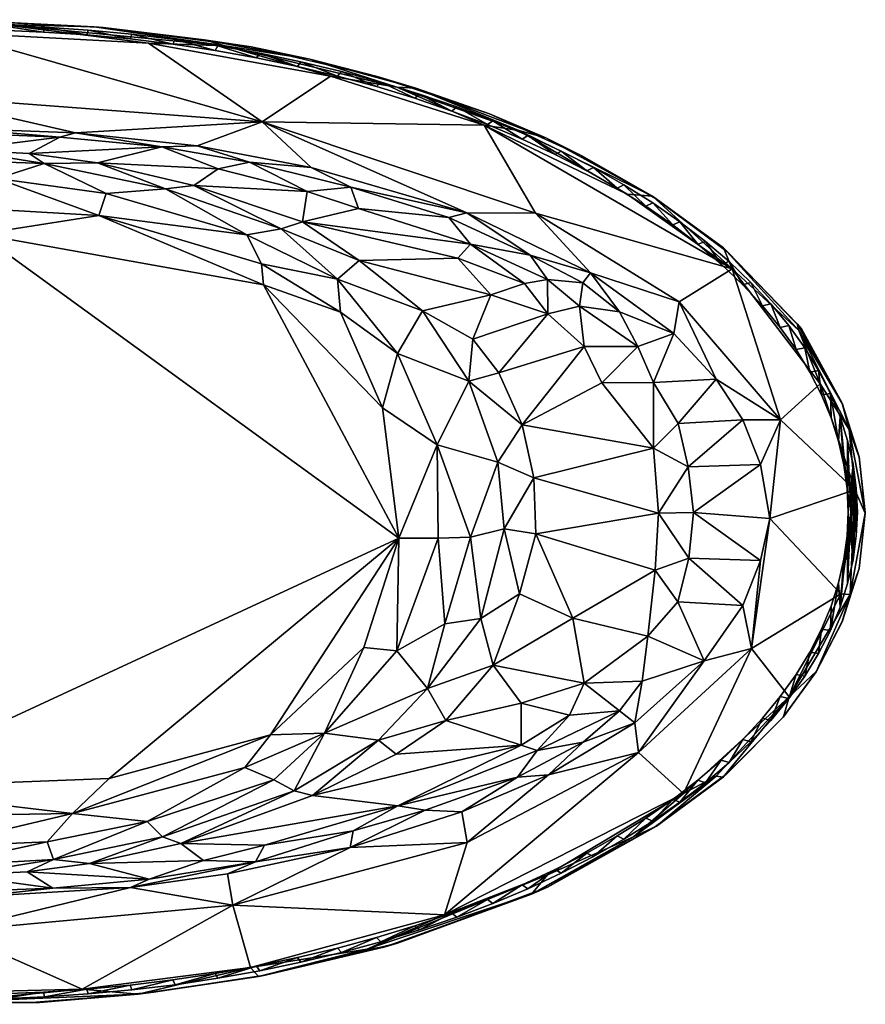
# Model space of a CAD drawing. Header units: inches. Extents: x -36.4 to 36.4, y -19.7 to 19.7.
# Tile 3 of 3: x 2.5 to 36.4, y -19.7 to 19.7. Entities that reach past the tile are written whole.
import ezdxf

# ---------------------------------------------------------------- set-up
doc = ezdxf.new("R2010")
doc.units = ezdxf.units.IN
doc.layers.get('0').update_dxf_attribs({"true_color": 0xc2ced6})

msp = doc.modelspace()

# ---------------------------------------------------------------- meshes
at = {"color": 7, "true_color": 0xf7fdff}
mesh = msp.add_polyface(dxfattribs=at)
corners = [(0.958, 11.115), (12.301, 9.091), (17.707, -1.043), (0.084, 14.485, 3.064), (-0.117, 15.158, 14.464), (4.154, 14.985, 14.196), (2.924, 14.335, 3.015), (8.231, 14.599, 14.083), (10.489, 13.725, 8.309), (5.664, 13.961, 3.033), (-0.239, 19.181, 15.946), (12.243, 15.599, 15.793), (-1.731, 16.662, 15.798), (-2.54, 14.378, 3.076), (7.702, 18.744, 15.947), (9.513, 13.059, 2.931), (14.049, 12.815, 8.493), (11.734, 13.992, 13.641), (5.715, 11.863, 0.193), (4.785, 15.158, 15.591), (5.886, 19.374, 13.588), (5.525, 19.406, 15.528), (-0.076, 19.689, 13.589), (11.812, 18.599, 13.586), (9.93, 18.89, 15.457), (-0.065, 19.666, 15.459), (-0.935, 12.241, 0.176), (1.649, 13.331, 0.785), (8.381, 12.926, 1.75), (11.633, 11.083, 0.769), (6.011, 12.737, 0.787), (12.216, 9.926, 0.191), (9.639, 14.638, 15.59), (3.519, 13.937, 1.779), (-1.34, 14.107, 1.766), (0.092, 15.335, 15.591), (13.012, 11.319, 1.681), (-3.73, 13.142, 0.777), (10.762, 18.646, 15.83), (1.819, 19.5, 15.83), (14.98, 17.437, 15.95), (-4.78, 19.355, 15.829)]
mesh.append_faces([[corners[k] for k in face] for face in [(20, 21, 22), (23, 24, 20), (32, 7, 19), (19, 5, 35), (19, 11, 32)]], dxfattribs={"vtx0": -1, "vtx1": -1, "color": 7})
mesh.append_faces([[corners[k] for k in face] for face in [(0, 1, 2), (3, 4, 5), (6, 5, 7), (8, 9, 7), (10, 11, 12), (5, 6, 3), (6, 7, 9), (4, 3, 13), (14, 11, 10), (8, 15, 9), (8, 16, 15), (17, 8, 7), (18, 1, 0), (11, 19, 12), (21, 25, 22), (26, 27, 18), (24, 21, 20), (28, 29, 30), (29, 31, 18), (0, 26, 18), (9, 28, 33), (34, 3, 33), (29, 18, 30), (15, 36, 28), (37, 27, 26), (32, 17, 7), (28, 30, 33), (19, 7, 5), (33, 27, 34), (33, 30, 27), (36, 29, 28), (31, 1, 18), (9, 15, 28), (35, 5, 4), (30, 18, 27), (6, 33, 3), (21, 38, 39), (14, 10, 39), (6, 9, 33), (38, 40, 14), (39, 41, 25), (38, 14, 39), (25, 21, 39), (21, 24, 38)]], dxfattribs={"vtx0": -1, "vtx1": -1, "vtx2": -1, "color": 7})
mesh.append_faces([[corners[k] for k in face] for face in [(12, 19, 35)]], dxfattribs={"vtx0": -1, "vtx2": -1, "color": 7})
mesh = msp.add_polyface(dxfattribs=at)
corners = [(0, 19.485, 14.173), (0, 19.288, 14.173), (1.751, 19.265, 14.173), (1.769, 19.462, 14.173), (3.498, 19.196, 14.173), (3.534, 19.391, 14.173), (5.237, 19.08, 14.173), (5.29, 19.274, 14.173), (6.963, 18.918, 14.173), (7.034, 19.111, 14.173), (8.672, 18.71, 14.173), (8.76, 18.901, 14.173), (10.36, 18.458, 14.173), (10.466, 18.646, 14.173), (12.023, 18.161, 14.173), (12.146, 18.346, 14.173), (13.658, 17.82, 14.173), (13.797, 18.002, 14.173), (0, 19.288), (1.751, 19.265), (3.498, 19.196), (5.237, 19.08), (6.963, 18.918), (8.672, 18.71), (10.36, 18.458), (12.023, 18.161), (13.658, 17.82), (13.797, 18.002), (12.146, 18.346), (10.466, 18.646), (8.76, 18.901), (7.034, 19.111), (5.29, 19.274), (3.534, 19.391), (1.769, 19.462), (0, 19.485)]
mesh.append_faces([[corners[k] for k in face] for face in [(0, 1, 2), (3, 2, 4), (5, 4, 6), (7, 6, 8), (9, 8, 10), (11, 10, 12), (13, 12, 14), (15, 14, 16), (19, 35, 34), (20, 34, 33), (21, 33, 32), (22, 32, 31), (23, 31, 30), (24, 30, 29), (25, 29, 28), (26, 28, 27)]], dxfattribs={"vtx0": -1, "vtx2": -1, "color": 7})
mesh.append_faces([[corners[k] for k in face] for face in [(3, 0, 2), (5, 3, 4), (7, 5, 6), (9, 7, 8), (11, 9, 10), (13, 11, 12), (15, 13, 14), (17, 15, 16), (18, 19, 2), (2, 1, 18), (19, 20, 4), (4, 2, 19), (20, 21, 6), (6, 4, 20), (21, 22, 8), (8, 6, 21), (22, 23, 10), (10, 8, 22), (23, 24, 12), (12, 10, 23), (24, 25, 14), (14, 12, 24), (25, 26, 16), (16, 14, 25), (27, 28, 15), (15, 17, 27), (28, 29, 13), (13, 15, 28), (29, 30, 11), (11, 13, 29), (30, 31, 9), (9, 11, 30), (31, 32, 7), (7, 9, 31), (32, 33, 5), (5, 7, 32), (33, 34, 3), (3, 5, 33), (34, 35, 0), (0, 3, 34), (19, 18, 35), (20, 19, 34), (21, 20, 33), (22, 21, 32), (23, 22, 31), (24, 23, 30), (25, 24, 29), (26, 25, 28)]], dxfattribs={"vtx1": -1, "vtx2": -1, "color": 7})
mesh = msp.add_polyface(dxfattribs=at)
corners = [(21.12, 15.473, 15.939), (23.185, 11.949, 15.786), (12.243, 15.599, 15.793), (14.049, 12.815, 8.493), (13.864, 11.607, 3.098), (9.513, 13.059, 2.931), (19.717, 11.78, 14.184), (16.098, 12.138, 8.341), (15.795, 12.992, 13.773), (20.582, 10.713, 10.018), (11.734, 13.992, 13.641), (17.707, -1.043), (12.301, 9.091), (17.055, 4.166), (10.489, 13.725, 8.309), (20.069, 10.146, 7.467), (16.126, 10.059, 2.191), (7.702, 18.744, 15.947), (14.98, 17.437, 15.95), (21.388, 8.685, 6.118), (18.663, 8.04, 1.963), (20.426, 11.961, 15.591), (14.207, 13.784, 15.591), (19.251, 2.689, 0.303), (20.512, 5.229, 1.653), (17.657, 6.343, 0.41), (15.376, 7.985, 0.202), (16.852, 17.414, 13.587), (14.156, 18.115, 15.495), (11.812, 18.599, 13.586), (9.639, 14.638, 15.59), (15.259, 9.315, 0.846), (21.336, 15.918, 13.587), (18.39, 16.945, 15.484), (9.93, 18.89, 15.457), (13.012, 11.319, 1.681), (19.286, -1.047, 0.224), (11.633, 11.083, 0.769), (12.216, 9.926, 0.191), (17.631, 16.989, 15.842), (10.762, 18.646, 15.83), (22.507, 15.264, 15.82)]
mesh.append_faces([[corners[k] for k in face] for face in [(21, 8, 22), (27, 28, 29), (22, 10, 30), (32, 33, 27)]], dxfattribs={"vtx0": -1, "vtx1": -1, "color": 7})
mesh.append_faces([[corners[k] for k in face] for face in [(0, 1, 2), (3, 4, 5), (6, 7, 8), (7, 9, 4), (3, 10, 8), (6, 9, 7), (11, 12, 13), (3, 14, 10), (15, 16, 4), (2, 17, 18), (18, 0, 2), (19, 20, 16), (15, 19, 16), (15, 4, 9), (7, 4, 3), (8, 7, 3), (23, 11, 13), (1, 21, 2), (24, 23, 25), (26, 13, 12), (20, 25, 31), (33, 28, 27), (28, 34, 29), (22, 8, 10), (20, 24, 25), (4, 35, 5), (25, 13, 26), (36, 11, 23), (23, 13, 25), (6, 8, 21), (16, 20, 31), (16, 31, 35), (35, 31, 37), (4, 16, 35), (31, 26, 38), (31, 38, 37), (25, 26, 31), (28, 39, 40), (26, 12, 38), (39, 0, 18), (33, 41, 39), (28, 33, 39), (34, 28, 40), (39, 18, 40)]], dxfattribs={"vtx0": -1, "vtx1": -1, "vtx2": -1, "color": 7})
mesh.append_faces([[corners[k] for k in face] for face in [(2, 21, 22)]], dxfattribs={"vtx0": -1, "vtx2": -1, "color": 7})
mesh.append_faces([[corners[k] for k in face] for face in [(22, 30, 2)]], dxfattribs={"vtx1": -1, "vtx2": -1, "color": 7})
mesh = msp.add_polyface(dxfattribs=at)
corners = [(13.797, 18.002, 14.173), (13.658, 17.82, 14.173), (15.259, 17.436, 14.173), (15.415, 17.614, 14.173), (16.824, 17.011, 14.173), (16.995, 17.184, 14.173), (18.348, 16.544, 14.173), (18.535, 16.713, 14.173), (19.828, 16.037, 14.173), (20.03, 16.201, 14.173), (21.26, 15.492, 14.173), (21.477, 15.65, 14.173), (22.641, 14.909, 14.173), (22.872, 15.062, 14.173), (23.967, 14.291, 14.173), (24.212, 14.437, 14.173), (25.236, 13.638, 14.173), (25.493, 13.777, 14.173), (13.658, 17.82), (15.259, 17.436), (16.824, 17.011), (18.348, 16.544), (19.828, 16.037), (21.26, 15.492), (22.641, 14.909), (23.967, 14.291), (25.236, 13.638), (25.493, 13.777), (24.212, 14.437), (22.872, 15.062), (21.477, 15.65), (20.03, 16.201), (18.535, 16.713), (16.995, 17.184), (15.415, 17.614), (13.797, 18.002)]
mesh.append_faces([[corners[k] for k in face] for face in [(0, 1, 2), (3, 2, 4), (5, 4, 6), (7, 6, 8), (9, 8, 10), (11, 10, 12), (13, 12, 14), (15, 14, 16), (19, 35, 34), (20, 34, 33), (21, 33, 32), (22, 32, 31), (23, 31, 30), (24, 30, 29), (25, 29, 28), (26, 28, 27)]], dxfattribs={"vtx0": -1, "vtx2": -1, "color": 7})
mesh.append_faces([[corners[k] for k in face] for face in [(3, 0, 2), (5, 3, 4), (7, 5, 6), (9, 7, 8), (11, 9, 10), (13, 11, 12), (15, 13, 14), (17, 15, 16), (18, 19, 2), (2, 1, 18), (19, 20, 4), (4, 2, 19), (20, 21, 6), (6, 4, 20), (21, 22, 8), (8, 6, 21), (22, 23, 10), (10, 8, 22), (23, 24, 12), (12, 10, 23), (24, 25, 14), (14, 12, 24), (25, 26, 16), (16, 14, 25), (27, 28, 15), (15, 17, 27), (28, 29, 13), (13, 15, 28), (29, 30, 11), (11, 13, 29), (30, 31, 9), (9, 11, 30), (31, 32, 7), (7, 9, 31), (32, 33, 5), (5, 7, 32), (33, 34, 3), (3, 5, 33), (34, 35, 0), (0, 3, 34), (19, 18, 35), (20, 19, 34), (21, 20, 33), (22, 21, 32), (23, 22, 31), (24, 23, 30), (25, 24, 29), (26, 25, 28)]], dxfattribs={"vtx1": -1, "vtx2": -1, "color": 7})
mesh = msp.add_polyface(dxfattribs=at)
corners = [(27.902, 2.555, 11.56), (28.102, -0.043, 11.545), (23.113, 1.363, 3.211), (22.644, 3.481, 3.231), (25.835, 5.17, 9.28), (31.052, 9.725, 15.94), (23.185, 11.949, 15.786), (21.12, 15.473, 15.939), (23.192, -0.878, 3.234), (21.709, 5.567, 3.201), (25.128, 6.618, 9.08), (22.965, 10.276, 14.053), (20.582, 10.713, 10.018), (19.717, 11.78, 14.184), (23.655, 9.304, 10.79), (23.678, 7.918, 8.131), (23.593, 14.965, 15.474), (18.39, 16.945, 15.484), (21.336, 15.918, 13.587), (20.668, 6.914, 3.011), (21.388, 8.685, 6.118), (27.859, 12.626, 15.592), (25.028, 14.241, 13.589), (21.674, 1.989, 1.643), (20.585, -1.011, 0.796), (19.251, 2.689, 0.303), (27.276, 6.618, 13.304), (24.939, 8.225, 10.86), (18.663, 8.04, 1.963), (25.383, 9.559, 15.593), (20.426, 11.961, 15.591), (20.512, 5.229, 1.653), (25.069, 9.158, 14.345), (22.738, 9.138, 8.717), (20.069, 10.146, 7.467), (26.543, 8.008, 14.217), (28.93, 8.41, 15.783), (21.928, -0.669, 1.679), (26.841, 12.705, 15.952), (19.286, -1.047, 0.224), (22.507, 15.264, 15.82), (17.631, 16.989, 15.842)]
mesh.append_faces([[corners[k] for k in face] for face in [(29, 11, 30), (22, 16, 18)]], dxfattribs={"vtx0": -1, "vtx1": -1, "color": 7})
mesh.append_faces([[corners[k] for k in face] for face in [(0, 1, 2), (0, 3, 4), (5, 6, 7), (1, 8, 2), (0, 2, 3), (3, 9, 10), (11, 12, 13), (11, 14, 12), (10, 9, 15), (4, 3, 10), (16, 17, 18), (15, 9, 19), (15, 19, 20), (23, 24, 25), (26, 10, 27), (20, 19, 28), (23, 25, 31), (32, 14, 11), (26, 4, 10), (3, 23, 31), (12, 33, 34), (12, 14, 33), (33, 20, 34), (35, 27, 32), (26, 27, 35), (36, 29, 6), (32, 27, 14), (37, 23, 2), (19, 31, 28), (30, 11, 13), (24, 39, 25), (27, 10, 15), (27, 15, 14), (15, 20, 33), (9, 3, 31), (2, 23, 3), (14, 15, 33), (9, 31, 19), (32, 11, 29), (21, 38, 40), (40, 38, 7), (29, 35, 32), (17, 16, 40), (40, 7, 41)]], dxfattribs={"vtx0": -1, "vtx1": -1, "vtx2": -1, "color": 7})
mesh.append_faces([[corners[k] for k in face] for face in [(6, 29, 30)]], dxfattribs={"vtx0": -1, "vtx2": -1, "color": 7})
mesh.append_faces([[corners[k] for k in face] for face in [(21, 16, 22), (38, 5, 7), (16, 21, 40)]], dxfattribs={"vtx1": -1, "vtx2": -1, "color": 7})
mesh = msp.add_polyface(dxfattribs=at)
corners = [(32.974, 3.685, 15.785), (28.93, 8.41, 15.783), (31.052, 9.725, 15.94), (23.185, 11.949, 15.786), (35.954, 0.886, 15.954), (32.558, -0.256, 15.665), (34.568, 5.126, 15.948), (27.893, 5.181, 12.887), (27.902, 2.555, 11.56), (25.835, 5.17, 9.28), (29.498, -0.023, 13.11), (32.183, 1.894, 15.591), (30.408, 5.307, 15.591), (28.718, 7.134, 15.588), (30.878, 10.386, 13.587), (33.652, 7.528, 15.474), (30.698, 10.563, 15.501), (33.821, 7.323, 13.595), (29.285, 1.804, 13.07), (31.466, 3.689, 15.591), (27.982, 12.544, 13.588), (27.859, 12.626, 15.592), (35.449, 4.339, 15.485), (25.028, 14.241, 13.589), (27.276, 6.618, 13.304), (28.892, 3.544, 13.179), (35.443, 4.347, 13.588), (26.543, 8.008, 14.217), (25.383, 9.559, 15.593), (28.102, -0.043, 11.545), (36.127, 2.209, 13.588), (36.372, -0.023, 13.588), (36.372, -0.043, 15.597), (36.132, 2.197, 15.491), (33.715, 7.264, 15.776), (26.841, 12.705, 15.952), (35.731, 3.304, 15.821)]
mesh.append_faces([[corners[k] for k in face] for face in [(12, 7, 13), (17, 15, 14), (11, 18, 19), (14, 16, 20), (20, 21, 23), (26, 22, 17), (19, 25, 12), (13, 27, 28), (28, 1, 13), (30, 33, 26), (34, 6, 2), (12, 0, 19)]], dxfattribs={"vtx0": -1, "vtx1": -1, "color": 7})
mesh.append_faces([[corners[k] for k in face] for face in [(0, 1, 2), (2, 1, 3), (0, 4, 5), (2, 6, 0), (7, 8, 9), (4, 0, 6), (10, 11, 5), (14, 15, 16), (10, 18, 11), (17, 22, 15), (7, 9, 24), (12, 25, 7), (19, 18, 25), (1, 0, 12), (29, 8, 18), (27, 13, 24), (13, 7, 24), (30, 32, 33), (26, 33, 22), (25, 8, 7), (18, 10, 29), (18, 8, 25), (36, 4, 6), (5, 11, 0), (22, 36, 34), (16, 15, 34), (32, 4, 36), (34, 36, 6), (15, 22, 34), (33, 32, 36), (22, 33, 36)]], dxfattribs={"vtx0": -1, "vtx1": -1, "vtx2": -1, "color": 7})
mesh.append_faces([[corners[k] for k in face] for face in [(20, 16, 21), (21, 2, 35), (1, 12, 13)]], dxfattribs={"vtx0": -1, "vtx2": -1, "color": 7})
mesh.append_faces([[corners[k] for k in face] for face in [(30, 31, 32), (11, 19, 0), (21, 16, 2), (34, 2, 16)]], dxfattribs={"vtx1": -1, "vtx2": -1, "color": 7})
mesh = msp.add_polyface(dxfattribs=at)
corners = [(25.493, 13.777, 14.173), (25.236, 13.638, 14.173), (26.444, 12.952, 14.173), (26.714, 13.085, 14.173), (27.588, 12.235, 14.173), (27.869, 12.36, 14.173), (28.666, 11.489, 14.173), (28.958, 11.606, 14.173), (29.674, 10.715, 14.173), (29.977, 10.824, 14.173), (30.611, 9.915, 14.173), (30.924, 10.016, 14.173), (31.475, 9.091, 14.173), (31.796, 9.184, 14.173), (32.262, 8.245, 14.173), (32.592, 8.329, 14.173), (32.972, 7.38, 14.173), (33.309, 7.455, 14.173), (25.236, 13.638), (26.444, 12.952), (27.588, 12.235), (28.666, 11.489), (29.674, 10.715), (30.611, 9.915), (31.475, 9.091), (32.262, 8.245), (32.972, 7.38), (33.309, 7.455), (32.592, 8.329), (31.796, 9.184), (30.924, 10.016), (29.977, 10.824), (28.958, 11.606), (27.869, 12.36), (26.714, 13.085), (25.493, 13.777)]
mesh.append_faces([[corners[k] for k in face] for face in [(0, 1, 2), (3, 2, 4), (5, 4, 6), (7, 6, 8), (9, 8, 10), (11, 10, 12), (13, 12, 14), (15, 14, 16), (19, 35, 34), (20, 34, 33), (21, 33, 32), (22, 32, 31), (23, 31, 30), (24, 30, 29), (25, 29, 28), (26, 28, 27)]], dxfattribs={"vtx0": -1, "vtx2": -1, "color": 7})
mesh.append_faces([[corners[k] for k in face] for face in [(3, 0, 2), (5, 3, 4), (7, 5, 6), (9, 7, 8), (11, 9, 10), (13, 11, 12), (15, 13, 14), (17, 15, 16), (18, 19, 2), (2, 1, 18), (19, 20, 4), (4, 2, 19), (20, 21, 6), (6, 4, 20), (21, 22, 8), (8, 6, 21), (22, 23, 10), (10, 8, 22), (23, 24, 12), (12, 10, 23), (24, 25, 14), (14, 12, 24), (25, 26, 16), (16, 14, 25), (27, 28, 15), (15, 17, 27), (28, 29, 13), (13, 15, 28), (29, 30, 11), (11, 13, 29), (30, 31, 9), (9, 11, 30), (31, 32, 7), (7, 9, 31), (32, 33, 5), (5, 7, 32), (33, 34, 3), (3, 5, 33), (34, 35, 0), (0, 3, 34), (19, 18, 35), (20, 19, 34), (21, 20, 33), (22, 21, 32), (23, 22, 31), (24, 23, 30), (25, 24, 29), (26, 25, 28)]], dxfattribs={"vtx1": -1, "vtx2": -1, "color": 7})
mesh = msp.add_polyface(dxfattribs=at)
corners = [(0.958, 11.115), (17.707, -1.043), (-3.862, -11.051), (6.13, -10.661), (-0.05, -15.2, 14.472), (0.028, -14.531, 3.037), (3.873, -15.043, 14.124), (2.84, -14.389, 3.015), (7.73, -14.689, 13.924), (9.894, -13.945, 8.851), (5.333, -14.067, 3.035), (-0.206, -16.767, 15.799), (11.077, -15.728, 15.794), (5.045, -19.082, 15.952), (-2.541, -14.425, 3.073), (8.996, -13.263, 2.941), (11.975, -13.992, 13.695), (11.782, -18.22, 15.959), (-1.491, -19.244, 15.951), (4.655, -12.059, 0.176), (6.978, -15.019, 15.592), (-0.967, -13.393, 0.766), (-3.109, -12.185, 0.172), (7.286, -19.287, 15.596), (12.094, -18.582, 15.52), (7.896, -19.204, 13.588), (0.703, -15.389, 15.59), (3.338, -19.614, 13.588), (11.558, -10.22, 0.194), (7.649, -12.385, 0.788), (-1.116, -19.693, 13.588), (3.038, -19.626, 15.448), (-1.27, -19.685, 15.487), (10.859, -14.48, 15.591), (13.526, -11.149, 1.635), (8.262, -12.996, 1.733), (12.579, -8.909), (-0.817, -14.165, 1.713), (3.897, -13.905, 1.727), (12.706, -10.716, 0.782), (3.65, -13.193, 0.788), (-0.673, -19.618, 15.787)]
mesh.append_faces([[corners[k] for k in face] for face in [(30, 31, 27), (23, 27, 31), (17, 23, 13), (31, 41, 23)]], dxfattribs={"vtx0": -1, "vtx1": -1, "color": 7})
mesh.append_faces([[corners[k] for k in face] for face in [(0, 1, 2), (3, 2, 1), (4, 5, 6), (7, 8, 6), (9, 8, 10), (11, 12, 13), (7, 6, 5), (14, 5, 4), (7, 10, 8), (10, 15, 9), (16, 8, 9), (13, 18, 11), (3, 19, 2), (12, 11, 20), (21, 22, 19), (22, 2, 19), (28, 29, 19), (32, 31, 30), (34, 15, 35), (36, 28, 19), (20, 8, 16), (5, 37, 38), (19, 3, 36), (39, 35, 29), (8, 20, 6), (35, 10, 38), (19, 40, 21), (37, 21, 40), (38, 37, 40), (35, 38, 29), (29, 38, 40), (15, 10, 35), (6, 26, 4), (29, 40, 19), (38, 7, 5), (13, 23, 41), (10, 7, 38), (18, 13, 41), (31, 32, 41)]], dxfattribs={"vtx0": -1, "vtx1": -1, "vtx2": -1, "color": 7})
mesh.append_faces([[corners[k] for k in face] for face in [(23, 25, 27), (16, 33, 20)]], dxfattribs={"vtx0": -1, "vtx2": -1, "color": 7})
mesh.append_faces([[corners[k] for k in face] for face in [(17, 13, 12), (23, 24, 25), (20, 26, 6), (26, 20, 11), (20, 33, 12)]], dxfattribs={"vtx1": -1, "vtx2": -1, "color": 7})
mesh = msp.add_polyface(dxfattribs=at)
corners = [(33.309, 7.455, 14.173), (32.972, 7.38, 14.173), (33.603, 6.496, 14.173), (33.946, 6.562, 14.173), (34.152, 5.597, 14.173), (34.501, 5.654, 14.173), (34.619, 4.684, 14.173), (34.973, 4.732, 14.173), (35.003, 3.761, 14.173), (35.303, 2.828, 14.173), (35.36, 3.799, 14.173), (35.517, 1.888, 14.173), (35.646, 0.944, 14.173), (35.663, 2.857, 14.173), (35.689, -0.003, 14.173), (35.88, 1.907, 14.173), (36.01, 0.953, 14.173), (35.88, -1.913, 14.173), (32.972, 7.38), (33.603, 6.496), (34.152, 5.597), (34.619, 4.684), (35.003, 3.761), (35.303, 2.828), (35.517, 1.888), (35.646, 0.944), (35.689, -0.003), (36.053, -0.003), (36.01, 0.953), (36.053, -0.003, 14.173), (35.88, 1.907), (35.663, 2.857), (35.36, 3.799), (34.973, 4.732), (34.501, 5.654), (33.946, 6.562), (33.309, 7.455), (35.88, -1.913), (36.01, -0.959)]
mesh.append_faces([[corners[k] for k in face] for face in [(37, 26, 31)]], dxfattribs={"vtx0": -1, "vtx1": -1, "vtx2": -1, "color": 7})
mesh.append_faces([[corners[k] for k in face] for face in [(0, 1, 2), (3, 2, 4), (5, 4, 6), (7, 6, 8), (7, 8, 9), (10, 9, 11), (10, 11, 12), (13, 12, 14), (19, 36, 35), (20, 35, 34), (21, 34, 33), (23, 33, 32), (25, 32, 31), (37, 31, 30), (38, 30, 28)]], dxfattribs={"vtx0": -1, "vtx2": -1, "color": 7})
mesh.append_faces([[corners[k] for k in face] for face in [(27, 38, 28)]], dxfattribs={"vtx1": -1, "color": 7})
mesh.append_faces([[corners[k] for k in face] for face in [(3, 0, 2), (5, 3, 4), (7, 5, 6), (10, 7, 9), (13, 10, 12), (15, 13, 14), (16, 15, 17), (18, 19, 2), (2, 1, 18), (19, 20, 4), (4, 2, 19), (20, 21, 6), (6, 4, 20), (21, 22, 8), (8, 6, 21), (22, 23, 9), (9, 8, 22), (23, 24, 11), (11, 9, 23), (24, 25, 12), (12, 11, 24), (25, 26, 14), (14, 12, 25), (27, 28, 16), (16, 29, 27), (28, 30, 15), (15, 16, 28), (30, 31, 13), (13, 15, 30), (31, 32, 10), (10, 13, 31), (32, 33, 7), (7, 10, 32), (33, 34, 5), (5, 7, 33), (34, 35, 3), (3, 5, 34), (35, 36, 0), (0, 3, 35), (19, 18, 36), (20, 19, 35), (21, 20, 34), (22, 21, 33), (23, 22, 33), (24, 23, 32), (25, 24, 32), (26, 25, 31)]], dxfattribs={"vtx1": -1, "vtx2": -1, "color": 7})
mesh = msp.add_polyface(dxfattribs=at)
corners = [(23.192, -0.878, 3.234), (27.962, -2.334, 11.593), (24.668, -4.244, 6.778), (27.3, -9.626, 15.782), (29.096, -11.263, 15.939), (19.533, -16.11, 15.933), (23.244, -9.539, 10.415), (22.461, -10.606, 14.098), (17.674, -11.748, 8.781), (28.102, -0.043, 11.545), (25.128, -6.854, 9.26), (21.485, -6.126, 3.234), (20.451, -13.216, 15.788), (27.677, -4.972, 12.399), (17.61, -9.693, 3.18), (19.591, -8.346, 3.293), (22.608, -9.326, 8.789), (22.535, -3.275, 2.976), (23.022, -15.291, 15.547), (23.662, -15.008, 13.593), (17.659, -17.252, 13.591), (25.081, -9.204, 14.37), (22.603, -7.653, 6.289), (28.017, -12.57, 15.48), (27.448, -6.771, 13.659), (20.231, -11.988, 15.581), (18.768, -11.925, 12.744), (26.539, -7.948, 13.996), (24.537, -8.122, 9.755), (27.982, -12.586, 13.588), (20.987, -4.267, 1.637), (18.858, -7.067, 1.358), (23.698, -10.519, 15.591), (21.928, -0.669, 1.679), (20.585, -1.011, 0.796), (19.552, -4.468, 0.824), (27.157, -8.441, 15.589), (19.286, -1.047, 0.224), (23.66, -14.508, 15.956), (16.429, -17.484, 15.793), (23.113, 1.363, 3.211), (21.674, 1.989, 1.643), (27.093, -12.988, 15.794)]
mesh.append_faces([[corners[k] for k in face] for face in [(0, 1, 2), (3, 4, 5), (6, 7, 8), (9, 1, 0), (2, 10, 11), (3, 5, 12), (13, 10, 2), (14, 15, 16), (2, 11, 17), (6, 21, 7), (22, 16, 15), (0, 2, 17), (23, 19, 18), (11, 22, 15), (24, 10, 13), (7, 25, 26), (10, 22, 11), (27, 6, 28), (6, 8, 16), (27, 21, 6), (30, 11, 31), (24, 27, 10), (28, 16, 22), (3, 12, 32), (11, 15, 31), (10, 27, 28), (33, 17, 30), (22, 10, 28), (34, 30, 35), (17, 11, 30), (33, 30, 34), (0, 17, 33), (34, 35, 37), (38, 18, 39), (4, 38, 5), (0, 33, 40), (21, 32, 7), (33, 34, 41), (28, 6, 16), (21, 27, 36), (4, 42, 38), (38, 42, 18), (42, 23, 18), (5, 38, 39)]], dxfattribs={"vtx0": -1, "vtx1": -1, "vtx2": -1, "color": 7})
mesh.append_faces([[corners[k] for k in face] for face in [(18, 19, 20), (23, 29, 19)]], dxfattribs={"vtx0": -1, "vtx2": -1, "color": 7})
mesh.append_faces([[corners[k] for k in face] for face in [(32, 25, 7), (36, 32, 21), (25, 32, 12), (32, 36, 3)]], dxfattribs={"vtx1": -1, "vtx2": -1, "color": 7})
mesh = msp.add_polyface(dxfattribs=at)
corners = [(33.603, -6.502, 14.173), (32.972, -7.385, 14.173), (33.309, -7.461, 14.173), (33.946, -6.568, 14.173), (34.152, -5.603, 14.173), (34.501, -5.66, 14.173), (34.619, -4.69, 14.173), (34.973, -4.738, 14.173), (35.003, -3.766, 14.173), (35.303, -2.834, 14.173), (35.36, -3.805, 14.173), (35.517, -1.894, 14.173), (35.646, -0.95, 14.173), (35.663, -2.862, 14.173), (35.689, -0.003, 14.173), (35.88, 1.907, 14.173), (35.88, -1.913, 14.173), (36.01, 0.953, 14.173), (36.01, -0.959, 14.173), (36.053, -0.003, 14.173), (35.689, -0.003), (35.646, -0.95), (35.517, -1.894), (35.303, -2.834), (35.003, -3.766), (34.619, -4.69), (34.152, -5.603), (33.603, -6.502), (32.972, -7.385), (33.309, -7.461), (33.946, -6.568), (34.501, -5.66), (34.973, -4.738), (35.36, -3.805), (35.663, -2.862), (35.88, -1.913), (36.01, -0.959), (36.053, -0.003), (35.88, 1.907)]
mesh.append_faces([[corners[k] for k in face] for face in [(15, 14, 13)]], dxfattribs={"vtx0": -1, "vtx1": -1, "vtx2": -1, "color": 7})
mesh.append_faces([[corners[k] for k in face] for face in [(0, 2, 3), (4, 3, 5), (6, 5, 7), (9, 7, 10), (12, 10, 13), (15, 13, 16), (17, 16, 18), (29, 28, 27), (30, 27, 26), (31, 26, 25), (32, 25, 24), (32, 24, 23), (33, 23, 22), (33, 22, 21), (34, 21, 20)]], dxfattribs={"vtx0": -1, "vtx2": -1, "color": 7})
mesh.append_faces([[corners[k] for k in face] for face in [(19, 17, 18)]], dxfattribs={"vtx1": -1, "color": 7})
mesh.append_faces([[corners[k] for k in face] for face in [(0, 1, 2), (4, 0, 3), (6, 4, 5), (8, 6, 7), (9, 8, 7), (11, 9, 10), (12, 11, 10), (14, 12, 13), (20, 21, 12), (12, 14, 20), (21, 22, 11), (11, 12, 21), (22, 23, 9), (9, 11, 22), (23, 24, 8), (8, 9, 23), (24, 25, 6), (6, 8, 24), (25, 26, 4), (4, 6, 25), (26, 27, 0), (0, 4, 26), (27, 28, 1), (1, 0, 27), (29, 30, 3), (3, 2, 29), (30, 31, 5), (5, 3, 30), (31, 32, 7), (7, 5, 31), (32, 33, 10), (10, 7, 32), (33, 34, 13), (13, 10, 33), (34, 35, 16), (16, 13, 34), (35, 36, 18), (18, 16, 35), (36, 37, 19), (19, 18, 36), (30, 29, 27), (31, 30, 26), (32, 31, 25), (33, 32, 23), (34, 33, 21), (35, 34, 20), (36, 35, 38)]], dxfattribs={"vtx1": -1, "vtx2": -1, "color": 7})
mesh = msp.add_polyface(dxfattribs=at)
corners = [(32.558, -0.256, 15.665), (35.39, -3.271, 15.948), (31.815, -5.46, 15.778), (27.962, -2.334, 11.593), (27.677, -4.972, 12.399), (24.668, -4.244, 6.778), (29.096, -11.263, 15.939), (27.3, -9.626, 15.782), (33.331, -7.389, 15.958), (35.954, 0.886, 15.954), (31.466, -3.736, 15.591), (29.931, -5.956, 15.582), (28.869, -3.59, 13.156), (27.157, -8.441, 15.589), (27.448, -6.771, 13.659), (29.318, -1.854, 13.101), (32.183, -1.937, 15.591), (29.498, -0.023, 13.11), (30.691, -10.602, 15.506), (30.839, -10.476, 13.591), (27.982, -12.586, 13.588), (33.105, -8.193, 15.489), (28.017, -12.57, 15.48), (33.088, -8.208, 13.588), (28.102, -0.043, 11.545), (36.372, -0.043, 15.597), (36.372, -0.023, 13.588), (36.127, -2.256, 13.588), (34.423, -6.374, 15.487), (34.41, -6.389, 13.588), (35.45, -4.385, 15.484), (35.443, -4.393, 13.588), (36.127, -2.256, 15.456), (35.761, -3.299, 15.86), (26.539, -7.948, 13.996), (30.412, -10.567, 15.839), (27.093, -12.988, 15.794)]
mesh.append_faces([[corners[k] for k in face] for face in [(33, 28, 8), (35, 6, 8), (8, 18, 35)]], dxfattribs={"vtx0": -1, "vtx1": -1, "color": 7})
mesh.append_faces([[corners[k] for k in face] for face in [(0, 1, 2), (3, 4, 5), (6, 7, 2), (2, 8, 6), (9, 1, 0), (1, 8, 2), (11, 14, 4), (12, 11, 4), (16, 15, 17), (17, 0, 16), (16, 0, 2), (15, 10, 12), (2, 7, 11), (15, 3, 24), (3, 12, 4), (30, 32, 31), (27, 32, 25), (24, 17, 15), (3, 15, 12), (14, 13, 34), (9, 25, 33), (9, 33, 1), (35, 22, 36), (33, 25, 32), (35, 36, 6), (32, 30, 33)]], dxfattribs={"vtx0": -1, "vtx1": -1, "vtx2": -1, "color": 7})
mesh.append_faces([[corners[k] for k in face] for face in [(15, 16, 10), (18, 19, 20), (21, 23, 19), (25, 26, 27), (28, 29, 23), (30, 31, 29), (32, 27, 31), (8, 21, 18), (33, 30, 28)]], dxfattribs={"vtx0": -1, "vtx2": -1, "color": 7})
mesh.append_faces([[corners[k] for k in face] for face in [(10, 11, 12), (11, 13, 14), (18, 21, 19), (22, 18, 20), (21, 28, 23), (28, 30, 29), (13, 11, 7), (11, 10, 2), (10, 16, 2), (33, 8, 1), (18, 22, 35), (28, 21, 8)]], dxfattribs={"vtx1": -1, "vtx2": -1, "color": 7})
mesh = msp.add_polyface(dxfattribs=at)
corners = [(12.579, -8.909), (6.13, -10.661), (17.707, -1.043), (16.313, -5.421), (14.256, -11.342, 2.66), (17.674, -11.748, 8.781), (8.996, -13.263, 2.941), (22.608, -9.326, 8.789), (12.339, -13.326, 8.397), (11.077, -15.728, 15.794), (20.451, -13.216, 15.788), (19.533, -16.11, 15.933), (15.881, -12.756, 11.972), (11.975, -13.992, 13.695), (11.782, -18.22, 15.959), (17.61, -9.693, 3.18), (9.894, -13.945, 8.851), (15.772, -13.421, 15.585), (22.461, -10.606, 14.098), (18.768, -11.925, 12.744), (20.231, -11.988, 15.581), (23.022, -15.291, 15.547), (17.659, -17.252, 13.591), (17.167, -17.389, 15.461), (12.37, -18.531, 13.588), (12.094, -18.582, 15.52), (17.63, -5.555, 0.197), (18.858, -7.067, 1.358), (14.744, -8.85, 0.296), (10.859, -14.48, 15.591), (7.896, -19.204, 13.588), (19.286, -1.047, 0.224), (19.552, -4.468, 0.824), (16.902, -9.133, 1.636), (13.526, -11.149, 1.635), (19.591, -8.346, 3.293), (8.262, -12.996, 1.733), (12.706, -10.716, 0.782), (7.649, -12.385, 0.788), (11.558, -10.22, 0.194), (20.987, -4.267, 1.637), (16.429, -17.484, 15.793), (7.286, -19.287, 15.596)]
mesh.append_faces([[corners[k] for k in face] for face in [(0, 1, 2), (0, 2, 3), (4, 5, 6), (7, 5, 4), (5, 8, 6), (9, 10, 11), (12, 13, 8), (11, 14, 9), (7, 4, 15), (5, 12, 8), (6, 8, 16), (17, 13, 12), (5, 18, 19), (13, 16, 8), (21, 22, 23), (19, 17, 12), (5, 19, 12), (25, 23, 24), (10, 9, 17), (26, 27, 28), (3, 28, 0), (31, 32, 26), (33, 34, 28), (31, 26, 2), (27, 35, 33), (28, 27, 33), (4, 6, 34), (33, 15, 4), (34, 36, 37), (2, 26, 3), (37, 38, 39), (32, 27, 26), (26, 28, 3), (33, 4, 34), (40, 27, 32), (35, 15, 33), (39, 28, 37), (28, 34, 37), (28, 39, 0), (23, 41, 21)]], dxfattribs={"vtx0": -1, "vtx1": -1, "vtx2": -1, "color": 7})
mesh.append_faces([[corners[k] for k in face] for face in [(23, 22, 24), (13, 17, 29), (25, 24, 30), (11, 41, 14), (23, 25, 41)]], dxfattribs={"vtx0": -1, "vtx2": -1, "color": 7})
mesh.append_faces([[corners[k] for k in face] for face in [(41, 25, 14)]], dxfattribs={"vtx1": -1, "color": 7})
mesh.append_faces([[corners[k] for k in face] for face in [(20, 17, 19), (29, 17, 9), (17, 20, 10), (25, 42, 14)]], dxfattribs={"vtx1": -1, "vtx2": -1, "color": 7})
mesh = msp.add_polyface(dxfattribs=at)
corners = [(26.444, -12.958, 14.173), (25.236, -13.644, 14.173), (25.493, -13.783, 14.173), (26.714, -13.09, 14.173), (27.588, -12.241, 14.173), (27.869, -12.366, 14.173), (28.666, -11.495, 14.173), (28.958, -11.612, 14.173), (29.674, -10.721, 14.173), (29.977, -10.83, 14.173), (30.611, -9.921, 14.173), (30.924, -10.022, 14.173), (31.475, -9.097, 14.173), (31.796, -9.19, 14.173), (32.262, -8.251, 14.173), (32.592, -8.335, 14.173), (32.972, -7.385, 14.173), (33.309, -7.461, 14.173), (32.972, -7.385), (32.262, -8.251), (31.475, -9.097), (30.611, -9.921), (29.674, -10.721), (28.666, -11.495), (27.588, -12.241), (26.444, -12.958), (25.236, -13.644), (25.493, -13.783), (26.714, -13.09), (27.869, -12.366), (28.958, -11.612), (29.977, -10.83), (30.924, -10.022), (31.796, -9.19), (32.592, -8.335), (33.309, -7.461)]
mesh.append_faces([[corners[k] for k in face] for face in [(0, 2, 3), (4, 3, 5), (6, 5, 7), (8, 7, 9), (10, 9, 11), (12, 11, 13), (14, 13, 15), (16, 15, 17), (27, 26, 25), (28, 25, 24), (29, 24, 23), (30, 23, 22), (31, 22, 21), (32, 21, 20), (33, 20, 19), (34, 19, 18)]], dxfattribs={"vtx0": -1, "vtx2": -1, "color": 7})
mesh.append_faces([[corners[k] for k in face] for face in [(0, 1, 2), (4, 0, 3), (6, 4, 5), (8, 6, 7), (10, 8, 9), (12, 10, 11), (14, 12, 13), (16, 14, 15), (18, 19, 14), (14, 16, 18), (19, 20, 12), (12, 14, 19), (20, 21, 10), (10, 12, 20), (21, 22, 8), (8, 10, 21), (22, 23, 6), (6, 8, 22), (23, 24, 4), (4, 6, 23), (24, 25, 0), (0, 4, 24), (25, 26, 1), (1, 0, 25), (27, 28, 3), (3, 2, 27), (28, 29, 5), (5, 3, 28), (29, 30, 7), (7, 5, 29), (30, 31, 9), (9, 7, 30), (31, 32, 11), (11, 9, 31), (32, 33, 13), (13, 11, 32), (33, 34, 15), (15, 13, 33), (34, 35, 17), (17, 15, 34), (28, 27, 25), (29, 28, 24), (30, 29, 23), (31, 30, 22), (32, 31, 21), (33, 32, 20), (34, 33, 19), (35, 34, 18)]], dxfattribs={"vtx1": -1, "vtx2": -1, "color": 7})
mesh = msp.add_polyface(dxfattribs=at)
corners = [(15.259, -17.442, 14.173), (13.658, -17.826, 14.173), (13.797, -18.008, 14.173), (15.415, -17.62, 14.173), (16.824, -17.016, 14.173), (16.995, -17.19, 14.173), (18.348, -16.55, 14.173), (18.535, -16.719, 14.173), (19.828, -16.043, 14.173), (20.03, -16.207, 14.173), (21.26, -15.498, 14.173), (21.477, -15.656, 14.173), (22.641, -14.915, 14.173), (22.872, -15.068, 14.173), (23.967, -14.297, 14.173), (24.212, -14.443, 14.173), (25.236, -13.644, 14.173), (25.493, -13.783, 14.173), (25.236, -13.644), (23.967, -14.297), (22.641, -14.915), (21.26, -15.498), (19.828, -16.043), (18.348, -16.55), (16.824, -17.016), (15.259, -17.442), (13.658, -17.826), (13.797, -18.008), (15.415, -17.62), (16.995, -17.19), (18.535, -16.719), (20.03, -16.207), (21.477, -15.656), (22.872, -15.068), (24.212, -14.443), (25.493, -13.783)]
mesh.append_faces([[corners[k] for k in face] for face in [(0, 2, 3), (4, 3, 5), (6, 5, 7), (8, 7, 9), (10, 9, 11), (12, 11, 13), (14, 13, 15), (16, 15, 17), (27, 26, 25), (28, 25, 24), (29, 24, 23), (30, 23, 22), (31, 22, 21), (32, 21, 20), (33, 20, 19), (34, 19, 18)]], dxfattribs={"vtx0": -1, "vtx2": -1, "color": 7})
mesh.append_faces([[corners[k] for k in face] for face in [(0, 1, 2), (4, 0, 3), (6, 4, 5), (8, 6, 7), (10, 8, 9), (12, 10, 11), (14, 12, 13), (16, 14, 15), (18, 19, 14), (14, 16, 18), (19, 20, 12), (12, 14, 19), (20, 21, 10), (10, 12, 20), (21, 22, 8), (8, 10, 21), (22, 23, 6), (6, 8, 22), (23, 24, 4), (4, 6, 23), (24, 25, 0), (0, 4, 24), (25, 26, 1), (1, 0, 25), (27, 28, 3), (3, 2, 27), (28, 29, 5), (5, 3, 28), (29, 30, 7), (7, 5, 29), (30, 31, 9), (9, 7, 30), (31, 32, 11), (11, 9, 31), (32, 33, 13), (13, 11, 32), (33, 34, 15), (15, 13, 33), (34, 35, 17), (17, 15, 34), (28, 27, 25), (29, 28, 24), (30, 29, 23), (31, 30, 22), (32, 31, 21), (33, 32, 20), (34, 33, 19), (35, 34, 18)]], dxfattribs={"vtx1": -1, "vtx2": -1, "color": 7})
mesh = msp.add_polyface(dxfattribs=at)
corners = [(1.751, -19.271, 14.173), (0, -19.294, 14.173), (0, -19.491, 14.173), (1.769, -19.468, 14.173), (3.498, -19.201, 14.173), (3.534, -19.397, 14.173), (5.237, -19.085, 14.173), (5.29, -19.28, 14.173), (6.963, -18.924, 14.173), (7.034, -19.117, 14.173), (8.672, -18.716, 14.173), (8.76, -18.907, 14.173), (10.36, -18.464, 14.173), (10.466, -18.652, 14.173), (12.023, -18.167, 14.173), (12.146, -18.352, 14.173), (13.658, -17.826, 14.173), (13.797, -18.008, 14.173), (13.658, -17.826), (12.023, -18.167), (10.36, -18.464), (8.672, -18.716), (6.963, -18.924), (5.237, -19.085), (3.498, -19.201), (1.751, -19.271), (0, -19.294), (0, -19.491), (1.769, -19.468), (3.534, -19.397), (5.29, -19.28), (7.034, -19.117), (8.76, -18.907), (10.466, -18.652), (12.146, -18.352), (13.797, -18.008)]
mesh.append_faces([[corners[k] for k in face] for face in [(0, 2, 3), (4, 3, 5), (6, 5, 7), (8, 7, 9), (10, 9, 11), (12, 11, 13), (14, 13, 15), (16, 15, 17), (27, 26, 25), (28, 25, 24), (29, 24, 23), (30, 23, 22), (31, 22, 21), (32, 21, 20), (33, 20, 19), (34, 19, 18)]], dxfattribs={"vtx0": -1, "vtx2": -1, "color": 7})
mesh.append_faces([[corners[k] for k in face] for face in [(0, 1, 2), (4, 0, 3), (6, 4, 5), (8, 6, 7), (10, 8, 9), (12, 10, 11), (14, 12, 13), (16, 14, 15), (18, 19, 14), (14, 16, 18), (19, 20, 12), (12, 14, 19), (20, 21, 10), (10, 12, 20), (21, 22, 8), (8, 10, 21), (22, 23, 6), (6, 8, 22), (23, 24, 4), (4, 6, 23), (24, 25, 0), (0, 4, 24), (25, 26, 1), (1, 0, 25), (27, 28, 3), (3, 2, 27), (28, 29, 5), (5, 3, 28), (29, 30, 7), (7, 5, 29), (30, 31, 9), (9, 7, 30), (31, 32, 11), (11, 9, 31), (32, 33, 13), (13, 11, 32), (33, 34, 15), (15, 13, 33), (34, 35, 17), (17, 15, 34), (28, 27, 25), (29, 28, 24), (30, 29, 23), (31, 30, 22), (32, 31, 21), (33, 32, 20), (34, 33, 19), (35, 34, 18)]], dxfattribs={"vtx1": -1, "vtx2": -1, "color": 7})

doc.saveas('drawing.dxf')
